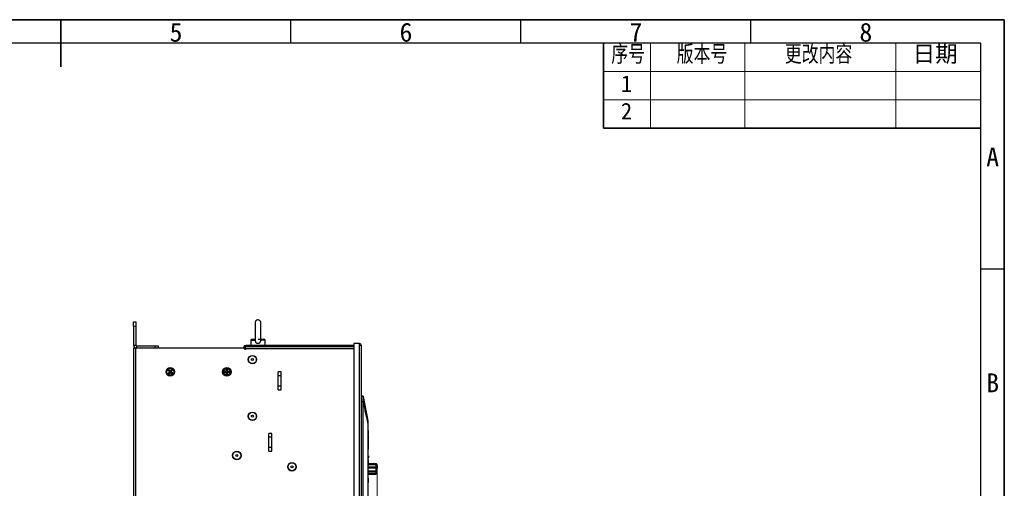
# Model space of a CAD drawing. Header units: millimetres. Extents: x 0 to 423, y 0 to 297.
# Tile 41 of 41: x 211 to 420, y 198 to 297. Entities that reach past the tile are written whole.
import ezdxf

# ---------------------------------------------------------------- set-up
doc = ezdxf.new("R2010")
doc.units = ezdxf.units.MM
doc.layers.add('实线', color=2, linetype='Continuous', lineweight=25)
doc.styles.add('SLDTEXTSTYLE1', font='SIMSUN.TTC')
doc.styles.add('SLDTEXTSTYLE14', font='仿宋_GB2312', dxfattribs={"width": 0.75, "bigfont": 'bigfont'})
doc.styles.add('SLDTEXTSTYLE16', font='ARIAL.TTF', dxfattribs={"width": 0.948})
doc.styles.add('SLDTEXTSTYLE2', font='仿宋_GB2312')
doc.styles.add('SLDTEXTSTYLE3', font='仿宋_GB2312', dxfattribs={"bigfont": 'bigfont'})
doc.dimstyles.new('SLDDIMSTYLE0', dxfattribs={"dimtxt": 3.5, "dimasz": 2.8, "dimexe": 0, "dimexo": 0.0625, "dimgap": 0.875, "dimtad": 2, "dimlfac": 5, "dimrnd": 1e-09, "dimzin": 12, "dimdsep": 46, "dimtxsty": 'SLDTEXTSTYLE16', "dimsah": 1, "dimcen": 0.09, "dimadec": 0, "dimazin": 3, "dimtfac": 1, "dimtofl": 0, "dimtmove": 0, "dimatfit": 3, "dimfxl": 1, "dimfrac": 2, "dimtolj": 1, "dimtzin": 12, "dimarcsym": 0})

# ---------------------------------------------------------------- blocks, each defined once
blk = doc.blocks.new('SW_NOTE_0_6')
at = {"color": 0, "linetype": 'Continuous', "lineweight": 18, "insert": (1.19, 4.65), "char_height": 4, "attachment_point": 2, "style": 'SLDTEXTSTYLE1'}
blk.add_mtext('A', dxfattribs=at)
blk = doc.blocks.new('SW_NOTE_0_7')
at = {"color": 0, "linetype": 'Continuous', "lineweight": 18, "insert": (1.19, 4.65), "char_height": 4, "attachment_point": 2, "style": 'SLDTEXTSTYLE1'}
blk.add_mtext('B', dxfattribs=at)
blk = doc.blocks.new('SW_NOTE_0_16')
at = {"color": 0, "linetype": 'Continuous', "lineweight": 18, "insert": (1.19, 4.65), "char_height": 4, "attachment_point": 2, "style": 'SLDTEXTSTYLE1'}
blk.add_mtext('5', dxfattribs=at)
blk = doc.blocks.new('SW_NOTE_0_17')
at = {"color": 0, "linetype": 'Continuous', "lineweight": 18, "insert": (1.19, 4.65), "char_height": 4, "attachment_point": 2, "style": 'SLDTEXTSTYLE1'}
blk.add_mtext('6', dxfattribs=at)
blk = doc.blocks.new('SW_NOTE_0_18')
at = {"color": 0, "linetype": 'Continuous', "lineweight": 18, "insert": (1.19, 4.65), "char_height": 4, "attachment_point": 2, "style": 'SLDTEXTSTYLE1'}
blk.add_mtext('7', dxfattribs=at)
blk = doc.blocks.new('SW_NOTE_0_19')
at = {"color": 0, "linetype": 'Continuous', "lineweight": 18, "insert": (1.19, 4.65), "char_height": 4, "attachment_point": 2, "style": 'SLDTEXTSTYLE1'}
blk.add_mtext('8', dxfattribs=at)
blk = doc.blocks.new('GB_A3_A')
at = {"color": 3, "lineweight": 35, "true_color": 0x00ff00}
for p, q in [((0, 297), (420, 297)), ((220, 287), (220, 297)), ((420, 297), (420, 0))]:
    blk.add_line(p, q, dxfattribs=at)
at = {"color": 1, "lineweight": 25}
for p, q in [((268.75, 292), (268.75, 297)), ((317.5, 292), (317.5, 297)), ((366.25, 292), (366.25, 297)), ((420, 244.17), (415, 244.17))]:
    blk.add_line(p, q, dxfattribs=at)
at = {"color": 3, "true_color": 0x00ff00}
blk.add_line((420, 297), (410, 297), dxfattribs=at)
blk.add_line((420, 287), (420, 297))
at = {"lineweight": 25}
for p, q in [((415, 292), (25, 292)), ((415, 5), (415, 292))]:
    blk.add_line(p, q, dxfattribs=at)
at = {"color": 190, "linetype": 'Continuous', "lineweight": 18, "true_color": 0x8000ff}
for name, p in [('SW_NOTE_0_17', (291.96, 291.7)), ('SW_NOTE_0_16', (243.21, 291.7)), ('SW_NOTE_0_18', (340.71, 291.7)), ('SW_NOTE_0_19', (389.46, 291.7)), ('SW_NOTE_0_6', (416.34, 265.28)), ('SW_NOTE_0_7', (416.34, 217.45))]:
    blk.add_blockref(name, p, dxfattribs=at)
blk = doc.blocks.new('_D_6')
at = {"color": 7, "linetype": 'Continuous', "lineweight": 18, "true_color": 0xffffff}
for p, q in [((287.06, 201.45), (287.06, 92.63)), ((235.38, 110.13), (235.38, 92.63)), ((235.38, 93.63), (287.06, 93.63))]:
    blk.add_line(p, q, dxfattribs=at)
for points in [[(235.38, 93.63), (238.18, 93.28), (238.18, 93.98)], [(287.06, 93.63), (284.26, 93.98), (284.26, 93.28)]]:
    blk.add_solid(points, dxfattribs=at)
at = {"color": 7, "linetype": 'Continuous', "lineweight": 18, "true_color": 0xffffff, "insert": (259.98, 98.14), "char_height": 3.5, "attachment_point": 1, "style": 'SLDTEXTSTYLE16'}
blk.add_mtext('258', dxfattribs=at)

msp = doc.modelspace()

# ---------------------------------------------------------------- linework, layer by layer
at = {"color": 7, "linetype": 'Continuous', "lineweight": 35}
for p, q in [((335, 292), (335, 274)), ((335, 274), (415, 274))]:
    msp.add_line(p, q, dxfattribs=at)
at = {"color": 7, "linetype": 'Continuous', "lineweight": 18}
for p, q in [((345, 292), (345, 274)), ((365, 292), (365, 274)), ((397, 292), (397, 274)), ((335, 286), (415, 286)), ((335, 280), (415, 280))]:
    msp.add_line(p, q, dxfattribs=at)
at = {"layer": '实线', "color": 2, "linetype": 'Continuous', "lineweight": 25, "true_color": 0xffff00}
for p, q in [((235.3825, 232.0286), (235.3825, 233.0286)), ((235.3825, 233.0286), (235.8825, 233.0286)), ((235.8825, 232.0286), (235.3825, 232.0286)), ((235.3825, 232.0286), (235.3825, 228.076)), ((235.8825, 233.0286), (235.8825, 232.0286)), ((235.8825, 232.0286), (235.8825, 228.076)), ((235.3825, 228.076), (235.8825, 228.076)), ((236.0298, 227.9286), (236.0298, 227.4286)), ((236.0298, 227.9286), (239.9825, 227.9286)), ((239.9825, 227.9286), (240.5825, 227.9286)), ((239.9825, 227.4286), (239.9825, 227.9286)), ((240.5825, 227.9286), (240.5825, 227.4286)), ((258.7825, 227.4286), (258.7825, 227.7286)), ((258.7825, 227.7286), (258.8825, 227.7286)), ((258.8825, 228.0286), (259.2825, 228.0286)), ((258.8825, 227.7286), (258.8825, 228.0286)), ((259.2825, 227.7286), (258.8825, 227.7286)), ((259.0825, 227.7286), (259.0825, 227.3286)), ((259.1352, 227.7185), (259.0825, 227.7037)), ((259.1352, 227.2813), (259.1352, 227.7286)), ((282.0825, 228.0286), (259.2825, 228.0286)), ((259.2825, 228.0286), (259.2825, 227.7286)), ((282.0825, 227.7286), (259.2825, 227.7286)), ((259.6825, 228.0286), (260.1325, 227.7688)), ((260.1325, 227.7688), (260.5825, 227.7688)), ((260.2825, 229.1552), (260.2825, 228.0286)), ((260.3645, 227.7688), (260.3645, 227.7286)), ((261.1688, 229.3127), (260.431, 229.3052)), ((260.431, 229.3052), (261.2128, 229.3052)), ((260.5825, 227.7688), (261.0325, 227.7688)), ((260.8005, 227.7286), (260.8005, 227.7688)), ((261.0325, 227.7688), (261.4825, 228.0286)), ((263.1341, 229.3052), (262.3304, 229.3052)), ((263.1341, 229.3052), (262.3688, 229.313)), ((263.2825, 228.0286), (263.2825, 229.1552)), ((265.4825, 228.0286), (265.9325, 227.7688)), ((265.9325, 227.7688), (266.3825, 227.7688)), ((266.1645, 227.7688), (266.1645, 227.7286)), ((266.3825, 227.7688), (266.8325, 227.7688)), ((266.6005, 227.7286), (266.6005, 227.7688)), ((266.7825, 227.7429), (266.6005, 227.7429)), ((266.7825, 227.7688), (266.7825, 227.7429)), ((266.7825, 227.7429), (266.7825, 227.7286)), ((266.8325, 227.7688), (267.2825, 228.0286)), ((277.4825, 228.0286), (277.9325, 227.7688)), ((277.9325, 227.7688), (278.3825, 227.7688)), ((278.1645, 227.7688), (278.1645, 227.7286)), ((278.3825, 227.7688), (278.8325, 227.7688)), ((278.6005, 227.7286), (278.6005, 227.7688)), ((278.8325, 227.7688), (279.2825, 228.0286)), ((283.2825, 228.4286), (282.0825, 228.4286)), ((282.0825, 228.4286), (282.0825, 188.0286)), ((283.2825, 228.0286), (283.2825, 228.4286)), ((283.2825, 187.6286), (283.2825, 228.0286)), ((283.6825, 228.0286), (283.2825, 228.0286)), ((283.6825, 228.0286), (283.6825, 187.6286)), ((235.3825, 227.4286), (235.3825, 115.8286)), ((235.8298, 227.4286), (235.3825, 227.4286)), ((235.8298, 227.4286), (235.8298, 115.976)), ((258.9852, 227.4286), (235.8298, 227.4286)), ((258.9852, 227.1313), (258.9852, 227.4286)), ((259.0825, 227.3286), (258.9852, 227.3286)), ((258.9852, 227.2286), (259.1352, 227.2286)), ((259.1352, 227.1313), (258.9852, 227.1313)), ((259.0825, 227.2286), (259.0825, 227.3286)), ((259.1352, 227.2813), (259.1352, 227.1313)), ((282.0825, 227.2813), (259.1352, 227.2813)), ((242.8509, 222.8711), (242.717, 222.7226)), ((242.7668, 222.7252), (242.717, 222.7226)), ((243.0513, 222.4213), (242.717, 222.7226)), ((242.75, 222.087), (243.0513, 222.4213)), ((242.8986, 221.9531), (242.75, 222.087)), ((242.8535, 222.8213), (242.7668, 222.7252)), ((243.1011, 222.4239), (242.7668, 222.7252)), ((242.7998, 222.0896), (243.1011, 222.4239)), ((242.896, 222.003), (242.7998, 222.0896)), ((242.8189, 222.1635), (242.8411, 222.1355)), ((242.8535, 222.8213), (242.8509, 222.8711)), ((243.1852, 222.5699), (242.8509, 222.8711)), ((242.8749, 222.1729), (242.8532, 222.2016)), ((243.1878, 222.5201), (242.8535, 222.8213)), ((242.8589, 222.2079), (242.8802, 222.1788)), ((242.896, 222.003), (243.1973, 222.3372)), ((242.896, 222.003), (242.8986, 221.9531)), ((242.8986, 221.9531), (243.1999, 222.2874)), ((242.9289, 222.2855), (242.9483, 222.2544)), ((243.1011, 222.4239), (243.0513, 222.4213)), ((243.1852, 222.5699), (243.4865, 222.9041)), ((243.1878, 222.5201), (243.1852, 222.5699)), ((243.1878, 222.5201), (243.4891, 222.8543)), ((243.1973, 222.3372), (243.1999, 222.2874)), ((243.5315, 222.0359), (243.1973, 222.3372)), ((243.5341, 221.9861), (243.1999, 222.2874)), ((243.2839, 222.4334), (243.5852, 222.7676)), ((243.2839, 222.4334), (243.3338, 222.436)), ((243.6182, 222.1321), (243.2839, 222.4334)), ((243.3338, 222.436), (243.635, 222.7702)), ((243.668, 222.1347), (243.3338, 222.436)), ((243.4891, 222.8543), (243.4865, 222.9041)), ((243.635, 222.7702), (243.4865, 222.9041)), ((243.5852, 222.7676), (243.4891, 222.8543)), ((243.6182, 222.1321), (243.5315, 222.0359)), ((243.5315, 222.0359), (243.5341, 221.9861)), ((243.668, 222.1347), (243.5341, 221.9861)), ((243.5852, 222.7676), (243.635, 222.7702)), ((243.6182, 222.1321), (243.668, 222.1347)), ((255.0925, 222.5286), (254.6425, 222.5286)), ((254.6425, 222.5286), (254.6425, 222.3286)), ((255.0925, 222.3286), (254.6425, 222.3286)), ((255.0925, 222.5286), (255.0925, 222.9786)), ((255.1278, 222.9434), (255.0925, 222.9786)), ((255.2925, 222.9786), (255.0925, 222.9786)), ((255.1278, 222.4934), (255.0925, 222.5286)), ((255.0925, 221.8786), (255.0925, 222.3286)), ((255.0925, 221.9877), (255.1825, 221.9786)), ((255.2925, 221.8786), (255.0925, 221.8786)), ((255.1278, 222.4934), (255.1278, 222.9434)), ((255.1825, 222.8286), (255.2573, 222.8216)), ((255.1825, 221.9786), (255.2573, 221.9849)), ((255.2573, 222.0357), (255.1877, 222.0287)), ((255.2573, 222.9434), (255.2925, 222.9786)), ((255.2573, 222.4934), (255.2573, 222.9434)), ((255.2573, 222.4934), (255.2925, 222.5286)), ((255.2573, 222.3639), (255.2925, 222.3286)), ((255.2573, 221.9139), (255.2573, 222.3639)), ((255.2573, 221.9139), (255.2925, 221.8786)), ((255.2925, 222.5286), (255.2925, 222.9786)), ((255.7425, 222.5286), (255.2925, 222.5286)), ((255.2925, 221.8786), (255.2925, 222.3286)), ((255.7425, 222.3286), (255.2925, 222.3286)), ((255.4925, 222.4286), (255.4754, 222.5286)), ((255.4754, 222.3286), (255.4925, 222.4286)), ((255.5925, 222.4286), (255.5798, 222.5286)), ((255.5798, 222.3286), (255.5925, 222.4286)), ((255.7425, 222.5286), (255.7425, 222.3286)), ((266.6825, 222.4088), (266.0825, 222.4088)), ((266.0825, 218.6485), (266.0825, 222.4088)), ((266.0825, 221.6571), (266.6825, 221.6571)), ((266.6825, 218.6485), (266.6825, 222.4088)), ((266.6825, 219.4002), (266.0825, 219.4002)), ((266.0825, 218.6485), (266.6825, 218.6485)), ((284.0494, 217.2786), (283.6825, 217.2786)), ((284.0887, 217.2461), (285.0825, 212.0386)), ((283.6825, 216.1786), (284.057, 216.1786)), ((284.0576, 216.1281), (284.057, 216.1786)), ((284.0576, 189.2116), (284.0576, 216.1281)), ((284.0935, 189.2116), (284.0935, 216.1281)), ((285.0825, 211.5892), (285.0825, 192.1794)), ((285.091, 211.5725), (285.0825, 201.8739)), ((285.091, 211.5325), (285.131, 211.5324)), ((285.0911, 211.7325), (285.1311, 211.7324)), ((285.1232, 202.6124), (285.131, 211.5324)), ((285.131, 211.5324), (285.1311, 211.7324)), ((264.6825, 209.4088), (264.0825, 209.4088)), ((264.0825, 205.6485), (264.0825, 209.4088)), ((264.6825, 205.6485), (264.6825, 209.4088)), ((285.1288, 209.0724), (285.2288, 209.0723)), ((285.2291, 209.4023), (285.1291, 209.4024)), ((285.1295, 209.8624), (285.2295, 209.8623)), ((285.1498, 210.1624), (285.1298, 210.1624)), ((285.13, 210.4024), (285.15, 210.4024)), ((285.1498, 210.1624), (285.15, 210.4024)), ((285.2262, 206.0723), (285.2288, 209.0723)), ((285.2291, 209.4023), (285.2491, 209.4023)), ((285.2495, 209.8623), (285.2295, 209.8623)), ((264.0825, 208.6571), (264.6825, 208.6571)), ((264.6825, 206.4002), (264.0825, 206.4002)), ((264.0825, 205.6485), (264.6825, 205.6485)), ((285.225, 204.6623), (285.125, 204.6624)), ((285.1652, 204.9624), (285.1252, 204.9624)), ((285.1253, 205.0441), (285.1653, 205.0441)), ((285.1254, 205.2024), (285.1654, 205.2024)), ((285.1654, 205.182), (285.1254, 205.182)), ((285.2262, 206.0723), (285.1262, 206.0724)), ((285.1652, 204.9624), (285.1654, 205.2024)), ((285.1232, 202.6124), (285.1332, 202.6124)), ((286.8011, 202.7648), (285.1233, 202.8172)), ((285.1233, 202.8172), (286.7919, 202.8157)), ((286.792, 202.9157), (285.1234, 202.9172)), ((286.8013, 202.9624), (285.1235, 203.0224)), ((285.1241, 192.2124), (285.1332, 202.6124)), ((285.1344, 204.0124), (285.1244, 204.0124)), ((285.1246, 204.2024), (285.2246, 204.2023)), ((285.1336, 203.0613), (285.1332, 202.6124)), ((285.134, 203.5636), (285.1336, 203.0613)), ((285.1341, 203.6586), (285.134, 203.5636)), ((285.1344, 204.0124), (285.1344, 203.9761)), ((285.144, 203.6224), (285.1441, 203.6774)), ((285.144, 203.6197), (285.144, 203.6224)), ((285.144, 203.6107), (285.144, 203.6197)), ((285.144, 203.5958), (285.144, 203.6107)), ((285.144, 203.569), (285.144, 203.5958)), ((285.144, 203.5541), (285.144, 203.569)), ((285.144, 203.5452), (285.144, 203.5541)), ((285.144, 203.5333), (285.144, 203.5452)), ((285.144, 203.5243), (285.144, 203.5333)), ((285.144, 203.5154), (285.144, 203.5243)), ((285.144, 203.5124), (285.144, 203.5154)), ((285.1443, 203.8724), (285.1444, 204.0424)), ((285.6076, 203.0051), (286.7921, 203.0041)), ((286.792, 202.9157), (286.7919, 202.8157)), ((286.792, 202.9627), (286.7921, 203.0041)), ((286.8007, 202.2637), (286.8011, 202.7648)), ((286.8012, 202.8314), (286.8012, 202.7824)), ((286.8013, 202.936), (286.8013, 202.9624)), ((286.9516, 202.7854), (286.9515, 202.6854)), ((286.9516, 202.8587), (286.9516, 202.838)), ((286.9516, 202.8587), (286.9541, 202.8207)), ((286.9548, 202.2245), (286.9551, 202.6339)), ((286.9552, 202.7339), (286.9553, 202.8121)), ((285.1316, 200.8314), (286.7995, 200.8865)), ((286.7902, 200.8296), (285.1316, 200.8311)), ((285.1316, 200.7793), (286.7901, 200.7779)), ((285.1316, 200.7628), (285.6056, 200.7789)), ((285.132, 201.243), (286.7905, 201.2416)), ((285.1321, 201.4164), (286.8, 201.4442)), ((286.7907, 201.4148), (285.1321, 201.4162)), ((285.1327, 202.0872), (286.7913, 202.0857)), ((286.8005, 202.0705), (285.1327, 202.0871)), ((286.7914, 202.2789), (285.1329, 202.2803)), ((286.7902, 200.8296), (286.7901, 200.7779)), ((286.7902, 200.8192), (286.7994, 200.8196)), ((286.7907, 201.4148), (286.7905, 201.2416)), ((286.7914, 202.2789), (286.7913, 202.0857)), ((286.7995, 200.8865), (286.7998, 201.271)), ((286.8, 201.4442), (286.8005, 202.0705)), ((286.95, 200.9747), (286.9499, 200.9229)), ((286.9504, 201.4898), (286.9503, 201.3166)), ((286.9511, 202.2398), (286.9509, 202.0467)), ((286.9537, 201.0321), (286.954, 201.3463)), ((286.9537, 201.0321), (286.9537, 200.9696)), ((286.9542, 201.5195), (286.9546, 202.0313)), ((286.9811, 201.7986), (287.0611, 201.7985)), ((287.0614, 202.093), (286.9814, 202.093)), ((287.0602, 201.8055), (287.0542, 202.0869)), ((285.1397, 198.5924), (285.1409, 199.9924)), ((285.14, 198.9749), (285.18, 198.9748)), ((285.1401, 199.1435), (285.1801, 199.1434)), ((285.1403, 199.2797), (285.1803, 199.2796)), ((285.1408, 199.9275), (285.1808, 199.9275)), ((285.18, 198.9748), (285.1801, 199.0924)), ((285.1801, 199.0924), (285.1804, 199.4924)), ((285.1804, 199.4924), (285.1808, 199.9275)), ((285.139, 197.8324), (285.129, 197.8324))]:
    msp.add_line(p, q, dxfattribs=at)
at = {"layer": '实线', "color": 2, "linetype": 'Continuous', "lineweight": 25, "true_color": 0xffff00, "flags": 128}
for points in [[(260.2825, 229.1552), (260.3197, 229.1552), (260.435, 229.1552), (260.6225, 229.1552), (260.8721, 229.1552), (261.1704, 229.1552)], [(263.2825, 229.1552), (263.2825, 229.1552), (263.2393, 229.1552), (263.1181, 229.1552), (262.9254, 229.1552), (262.6716, 229.1552), (262.3702, 229.1552)], [(254.7438, 222.5286), (254.7325, 222.4286), (254.7438, 222.3286)], [(254.8052, 222.5286), (254.7925, 222.4286), (254.8052, 222.3286)], [(254.9097, 222.5286), (254.8925, 222.4286), (254.9097, 222.3286)], [(255.0925, 222.1458), (255.1925, 222.1286), (255.2573, 222.1357)], [(255.0925, 222.0413), (255.1925, 222.0286), (255.2573, 222.0339)], [(255.2573, 222.8724), (255.1825, 222.8786), (255.1278, 222.8753)], [(255.2573, 222.8234), (255.1925, 222.8286), (255.1278, 222.8234)], [(255.2573, 222.7216), (255.1925, 222.7286), (255.1278, 222.7216)], [(255.5698, 222.5286), (255.5825, 222.4286), (255.5698, 222.3286)], [(255.6213, 222.3286), (255.6325, 222.4286), (255.6213, 222.5286)]]:
    msp.add_lwpolyline(points, dxfattribs=at)
at = {"layer": '实线', "color": 2, "linetype": 'Continuous', "lineweight": 25, "true_color": 0xffff00}
for centre, radius in [((260.5825, 225.0286), 0.9), ((260.5825, 225.0286), 0.84), ((260.5825, 225.0286), 0.218), ((243.1825, 222.4286), 0.9), ((243.1925, 222.4286), 0.71), ((255.1825, 222.4286), 0.9), ((255.1925, 222.4286), 0.71), ((260.5825, 213.0286), 0.9), ((260.5825, 213.0286), 0.84), ((260.5825, 213.0286), 0.218), ((257.2825, 204.7286), 0.9), ((257.2825, 204.7286), 0.84), ((257.2825, 204.7286), 0.218), ((268.9825, 202.3286), 0.9), ((268.9825, 202.3286), 0.84), ((268.9825, 202.3286), 0.218)]:
    msp.add_circle(centre, radius, dxfattribs=at)
for centre, radius, start, end in [((236.0298, 228.076), 0.6473, 180, 270), ((236.0298, 228.076), 0.1473, 180, 270), ((260.4325, 229.1552), 0.15, 90.585102, 180), ((263.1325, 229.1552), 0.15, 0, 89.414896), ((283.2825, 228.0286), 0.4, 0, 90), ((283.2825, 228.0286), 0.1, 0, 90), ((286.7956, 202.8025), 0.16, 3.437335, 87.95), ((275.6015, 201.8497), 11.3806, 3.951471, 4.211341), ((275.6016, 201.9497), 11.3806, 3.951471, 4.211341), ((286.794, 200.9795), 0.16, 271.95, 347.087196)]:
    msp.add_arc(centre, radius, start, end, dxfattribs=at)
for points, knots in [([(261.2142, 233.0216), (261.214, 233.0213), (261.2045, 232.9994), (261.1954, 232.9552), (261.1836, 232.8914), (261.181, 232.8475), (261.1775, 232.7921), (261.1748, 232.6973), (261.1717, 232.5488), (261.1691, 232.3625), (261.1669, 232.1539), (261.165, 231.9144), (261.1635, 231.6615), (261.1625, 231.4145), (261.1619, 231.1942), (261.1615, 230.9717), (261.1614, 230.8125), (261.1614, 230.7286)], [0, 0, 0, 0, 0.00037701, 0.02213504, 0.04396694, 0.08477001, 0.15042524, 0.24684548, 0.34669433, 0.44361009, 0.53409376, 0.61677122, 0.71810338, 0.79644006, 0.85643711, 0.92433312, 1, 1, 1, 1]), ([(262.4012, 230.7286), (262.4011, 230.8509), (262.401, 231.0227), (262.4006, 231.2697), (262.4, 231.4726), (262.3991, 231.6998), (262.3979, 231.9181), (262.3965, 232.1221), (262.3949, 232.3043), (262.3932, 232.4605), (262.3913, 232.5886), (262.3895, 232.6885), (262.3876, 232.7626), (262.3857, 232.8163), (262.3834, 232.8547), (262.3803, 232.8965), (262.3699, 232.9561), (262.3545, 233.0142), (262.3226, 233.0982), (262.2516, 233.2149), (262.1225, 233.3353), (261.946, 233.417), (261.7493, 233.4385), (261.5558, 233.3957), (261.386, 233.2932), (261.2727, 233.159), (261.2175, 233.0391), (261.1951, 232.9575), (261.1845, 232.8935), (261.1814, 232.8508), (261.1787, 232.8028), (261.176, 232.7133), (261.1732, 232.5648), (261.1707, 232.3683), (261.1688, 232.1609), (261.1671, 231.9217), (261.1658, 231.6683), (261.1649, 231.4207), (261.1643, 231.2006), (261.164, 230.9763), (261.1639, 230.8151), (261.1639, 230.7286)], [0, 0, 0, 0, 0.04489136, 0.06306237, 0.09277491, 0.12283933, 0.15422308, 0.18588211, 0.21731775, 0.24806938, 0.27772033, 0.30585058, 0.33202291, 0.35583396, 0.37734344, 0.39237247, 0.40008975, 0.40645622, 0.41622731, 0.43374193, 0.45640336, 0.48017201, 0.50403872, 0.52791728, 0.55180809, 0.57574591, 0.59143491, 0.60041966, 0.60847785, 0.62355691, 0.64792854, 0.68465923, 0.73271673, 0.77212396, 0.80903391, 0.84274354, 0.88424984, 0.91638522, 0.94075621, 0.96822833, 1, 1, 1, 1]), ([(261.1871, 232.7644), (261.1871, 232.7647), (261.1862, 232.7736), (261.1893, 232.7283), (261.1911, 232.6435), (261.1941, 232.4918), (261.1965, 232.3122), (261.1985, 232.1083), (261.2003, 231.8755), (261.2017, 231.6289), (261.2026, 231.3866), (261.2032, 231.1668), (261.2036, 230.9523), (261.2036, 230.8021), (261.2036, 230.7286)], [0, 0, 0, 0, 0.00280191, 0.08125128, 0.19441895, 0.29735057, 0.40216606, 0.49773319, 0.58714948, 0.6969688, 0.78144648, 0.84864939, 0.92603647, 1, 1, 1, 1]), ([(262.3702, 229.1569), (262.3698, 229.205), (262.3687, 229.3125), (262.3672, 229.5291), (262.3658, 229.7793), (262.3649, 230.0271), (262.3644, 230.2455), (262.364, 230.4724), (262.3638, 230.7583), (262.364, 231.0204), (262.3645, 231.2656), (262.365, 231.4672), (262.3659, 231.6928), (262.3671, 231.9092), (262.3684, 232.1109), (262.37, 232.2903), (262.3717, 232.4427), (262.3735, 232.5658), (262.3752, 232.6584), (262.3769, 232.7234), (262.3779, 232.757), (262.3791, 232.7748), (262.3787, 232.7702), (262.3787, 232.7702)], [0, 0, 0, 0, 0.04557413, 0.10181815, 0.17313052, 0.22853788, 0.2697209, 0.31581093, 0.37314796, 0.44915234, 0.48000643, 0.53043254, 0.58144774, 0.63466684, 0.68828979, 0.74143052, 0.79324839, 0.8429399, 0.88962228, 0.93222867, 0.96939358, 0.99944704, 1, 1, 1, 1]), ([(262.4036, 230.7286), (262.4036, 230.8507), (262.4035, 231.0223), (262.403, 231.269), (262.4023, 231.472), (262.4013, 231.6993), (262.4, 231.9178), (262.3984, 232.122), (262.3966, 232.3045), (262.3946, 232.4611), (262.3925, 232.5895), (262.3903, 232.6903), (262.3884, 232.7645), (262.3855, 232.822), (262.3848, 232.8529), (262.3793, 232.8952), (262.3775, 232.9089)], [0, 0, 0, 0, 0.11527094, 0.16202217, 0.23845883, 0.31581844, 0.39658616, 0.47807529, 0.55900494, 0.63819472, 0.71458164, 0.78710267, 0.8546707, 0.91635116, 0.97280592, 1, 1, 1, 1]), ([(261.1614, 230.7286), (261.1615, 230.6066), (261.1615, 230.435), (261.1621, 230.1882), (261.1627, 229.9853), (261.1637, 229.7576), (261.165, 229.5408), (261.1661, 229.3907), (261.1668, 229.3212), (261.1669, 229.3127)], [0, 0, 0, 0, 0.23554759, 0.33108026, 0.4872729, 0.64535151, 0.81039435, 0.97691132, 1, 1, 1, 1]), ([(261.1639, 230.7286), (261.1639, 230.6063), (261.164, 230.4346), (261.1645, 230.1876), (261.165, 229.9846), (261.1659, 229.7576), (261.1671, 229.5388), (261.1685, 229.3366), (261.1696, 229.2009), (261.1703, 229.1406), (261.1704, 229.1333)], [0, 0, 0, 0, 0.20250854, 0.28447942, 0.41851505, 0.55413805, 0.69571269, 0.83852909, 0.98033777, 1, 1, 1, 1]), ([(261.2035, 230.5477), (261.2034, 230.4813), (261.2034, 230.3654), (261.2029, 230.1735), (261.2023, 229.9713), (261.2012, 229.7454), (261.1999, 229.5318), (261.1988, 229.386), (261.1982, 229.3198), (261.1981, 229.313)], [0, 0, 0, 0, 0.14491518, 0.25269102, 0.42936889, 0.60733438, 0.79252285, 0.97877754, 1, 1, 1, 1]), ([(262.3963, 229.3127), (262.3968, 229.3812), (262.398, 229.5362), (262.3993, 229.7893), (262.4002, 230.0365), (262.4007, 230.2566), (262.4011, 230.4809), (262.4011, 230.6422), (262.4012, 230.7286)], [0, 0, 0, 0, 0.17275786, 0.3911003, 0.56014738, 0.68835009, 0.83286623, 1, 1, 1, 1]), ([(262.3981, 229.3127), (262.3982, 229.3132), (262.3988, 229.3773), (262.4, 229.5454), (262.4015, 229.7952), (262.4025, 230.0428), (262.4032, 230.263), (262.4036, 230.4856), (262.4036, 230.6448), (262.4036, 230.7286)], [0, 0, 0, 0, 0.00135384, 0.17856874, 0.39576904, 0.5636797, 0.6922803, 0.83781192, 1, 1, 1, 1]), ([(261.1704, 229.1552), (261.1693, 229.0694), (261.1781, 228.9851), (261.2144, 228.8621), (261.23, 228.823), (261.2692, 228.749), (261.2931, 228.7136), (261.3474, 228.6504), (261.3778, 228.6222), (261.4454, 228.5725), (261.4822, 228.5515), (261.5591, 228.5179), (261.6001, 228.505), (261.6836, 228.4879), (261.726, 228.4837), (261.8122, 228.4836), (261.8545, 228.4879), (261.9377, 228.5048), (261.9789, 228.5177), (262.0562, 228.5513), (262.0926, 228.5719), (262.1609, 228.6216), (262.1918, 228.6501), (262.2464, 228.7131), (262.2704, 228.7484), (262.31, 228.8226), (262.3258, 228.8617), (262.3501, 228.9434), (262.3585, 228.9854), (262.3688, 229.0697), (262.3708, 229.1122), (262.3702, 229.1552)], [0, 0, 0, 0, 0.125, 0.125, 0.1875, 0.1875, 0.25, 0.25, 0.3125, 0.3125, 0.375, 0.375, 0.4375, 0.4375, 0.5, 0.5, 0.5625, 0.5625, 0.625, 0.625, 0.6875, 0.6875, 0.75, 0.75, 0.8125, 0.8125, 0.875, 0.875, 0.9375, 0.9375, 1, 1, 1, 1]), ([(262.3304, 229.3052), (262.3108, 229.306), (262.2848, 229.3068), (262.2216, 229.3084), (262.1846, 229.3093), (262.1196, 229.3105), (262.0964, 229.3109), (262.0465, 229.3117), (262.0196, 229.3121), (261.9614, 229.3128), (261.9302, 229.3132), (261.8766, 229.3136), (261.858, 229.3137), (261.8191, 229.3139), (261.7986, 229.3139), (261.7781, 229.3139)], [0, 0, 0, 0, 0.25, 0.25, 0.5, 0.5, 0.625, 0.625, 0.75, 0.75, 0.875, 0.875, 0.9375, 0.9375, 1, 1, 1, 1]), ([(262.3638, 229.2379), (262.3632, 229.2412), (262.3616, 229.2515), (262.3577, 229.2664), (262.3522, 229.2819), (262.3458, 229.2938), (262.3383, 229.3029), (262.3333, 229.3043), (262.3304, 229.3052)], [0, 0, 0, 0, 0.07983498, 0.24928926, 0.42358062, 0.59436309, 0.77006504, 1, 1, 1, 1]), ([(284.0494, 217.2786), (284.049, 217.2786), (284.0489, 217.2493), (284.0492, 217.1395), (284.0495, 217.0587), (284.0506, 216.7514), (284.0511, 216.4689), (284.057, 216.1786)], [0, 0, 0, 0, 0.25, 0.25, 0.5, 0.5, 1, 1, 1, 1]), ([(284.0494, 217.2786), (284.0586, 217.2786), (284.0678, 217.2753), (284.082, 217.2636), (284.087, 217.2552), (284.0887, 217.2461)], [0, 0, 0, 0, 0.5, 0.5, 1, 1, 1, 1]), ([(284.0936, 216.1794), (284.0935, 216.1915), (284.0932, 216.2196), (284.0928, 216.2672), (284.0922, 216.3258), (284.0916, 216.3993), (284.091, 216.4904), (284.0902, 216.6231), (284.0896, 216.7823), (284.089, 216.9457), (284.0886, 217.0781), (284.0884, 217.1589), (284.0883, 217.2045), (284.0883, 217.2263), (284.0884, 217.2388), (284.0885, 217.2453), (284.0887, 217.2459), (284.0887, 217.2461)], [0, 0, 0, 0, 0.0216171, 0.04996067, 0.0849884, 0.12666251, 0.18307714, 0.25252258, 0.37799686, 0.50407658, 0.62938913, 0.75401688, 0.81601862, 0.87798818, 0.9185616, 0.95922223, 1, 1, 1, 1]), ([(284.0934, 216.1794), (284.0932, 216.1957), (284.0929, 216.2281), (284.0924, 216.2763), (284.092, 216.324), (284.0916, 216.3709), (284.0912, 216.4171), (284.0909, 216.4624), (284.0906, 216.5069), (284.0904, 216.5503), (284.09, 216.6278), (284.0896, 216.7671), (284.0891, 216.9441), (284.0886, 217.0844), (284.0883, 217.1634), (284.0883, 217.205), (284.0883, 217.227), (284.0885, 217.2428), (284.0886, 217.2448), (284.0887, 217.2461)], [0, 0, 0, 0, 0.02898373, 0.05773605, 0.08625857, 0.11455197, 0.14261636, 0.17045149, 0.19805707, 0.22543302, 0.2525797, 0.34684188, 0.5040837, 0.65019016, 0.75401143, 0.8188981, 0.87801092, 0.92275083, 1, 1, 1, 1]), ([(284.0936, 216.1794), (284.0921, 216.1794), (284.0882, 216.1793), (284.0792, 216.1791), (284.0683, 216.1789), (284.0607, 216.1787), (284.057, 216.1786)], [0, 0, 0, 0, 0.248085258, 0.498715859, 0.74934646, 0.999977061, 0.999977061, 0.999977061, 0.999977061]), ([(284.0934, 216.1281), (284.0935, 216.1365), (284.0936, 216.1536), (284.0935, 216.1707), (284.0934, 216.1794)], [0, 0, 0, 0, 0.49108728, 1, 1, 1, 1]), ([(285.0824, 211.5892), (284.9172, 212.3456), (284.6694, 213.4794), (284.3401, 214.9927), (284.1757, 215.7494), (284.0935, 216.1281)], [0, 0, 0, 0, 0.50019212, 0.74983197, 1, 1, 1, 1]), ([(285.0825, 212.0386), (285.0825, 212.0385), (285.0825, 212.0381), (285.0825, 212.0352), (285.0825, 212.0305), (285.0825, 212.0238), (285.0825, 212.0153), (285.0825, 211.998), (285.0825, 211.966), (285.0825, 211.9103), (285.0825, 211.8425), (285.0825, 211.773), (285.0825, 211.7077), (285.0825, 211.6491), (285.0825, 211.6093), (285.0825, 211.5892)], [0, 0, 0, 0, 0.04200006, 0.08363054, 0.12506586, 0.16648287, 0.20805869, 0.24996841, 0.37483336, 0.4988641, 0.62260433, 0.74766331, 0.83185875, 0.91549291, 1, 1, 1, 1]), ([(285.0912, 211.8725), (285.0912, 211.8723), (285.0912, 211.872), (285.0912, 211.8694), (285.0912, 211.8652), (285.0912, 211.8592), (285.0912, 211.8474), (285.0912, 211.8251), (285.0912, 211.7861), (285.0911, 211.7384), (285.0911, 211.6906), (285.0911, 211.6473), (285.091, 211.6102), (285.091, 211.5851), (285.091, 211.5725)], [0, 0, 0, 0, 0.04827744, 0.09615912, 0.14392008, 0.19183742, 0.24018556, 0.37000302, 0.50004808, 0.62986564, 0.75991081, 0.84010542, 0.91970701, 1, 1, 1, 1]), ([(285.2291, 209.4023), (285.2291, 209.4023), (285.2291, 209.4083), (285.2291, 209.4314), (285.2291, 209.4484), (285.2292, 209.491), (285.2292, 209.5165), (285.2292, 209.5721), (285.2293, 209.6022), (285.2293, 209.6625), (285.2293, 209.6925), (285.2294, 209.7482), (285.2294, 209.7737), (285.2295, 209.8163), (285.2295, 209.8333), (285.2295, 209.8564), (285.2295, 209.8623), (285.2295, 209.8623)], [0, 0, 0, 0, 0.125, 0.125, 0.25, 0.25, 0.375, 0.375, 0.5, 0.5, 0.625, 0.625, 0.75, 0.75, 0.875, 0.875, 1, 1, 1, 1]), ([(285.225, 204.6623), (285.225, 204.6622), (285.225, 204.6618), (285.225, 204.6586), (285.2249, 204.6536), (285.2249, 204.6438), (285.2249, 204.626), (285.2249, 204.5961), (285.2249, 204.5596), (285.2248, 204.5059), (285.2248, 204.4323), (285.2247, 204.3588), (285.2246, 204.3052), (285.2246, 204.2686), (285.2246, 204.2387), (285.2246, 204.2177), (285.2246, 204.2046), (285.2246, 204.2031), (285.2246, 204.2023)], [0, 0, 0, 0, 0.03017039, 0.06008905, 0.09002594, 0.12025054, 0.18523604, 0.2503702, 0.31535577, 0.38048999, 0.50006554, 0.61964109, 0.68462659, 0.74976075, 0.81474632, 0.87988055, 0.93990401, 1, 1, 1, 1]), ([(286.7919, 202.8157), (286.8122, 202.8157), (286.8321, 202.8124), (286.8696, 202.7994), (286.8868, 202.7899), (286.9306, 202.7541), (286.9489, 202.7205), (286.9515, 202.6854)], [0, 0, 0, 0, 0.25, 0.25, 0.5, 0.5, 1, 1, 1, 1]), ([(286.9516, 202.7854), (286.9503, 202.803), (286.9452, 202.8199), (286.9281, 202.8516), (286.9162, 202.8659), (286.8723, 202.9018), (286.8326, 202.9157), (286.792, 202.9157)], [0, 0, 0, 0, 0.25, 0.25, 0.5, 0.5, 1, 1, 1, 1]), ([(286.7921, 203.0041), (286.8124, 203.0041), (286.8323, 203.0003), (286.8698, 202.9859), (286.887, 202.9753), (286.9308, 202.9353), (286.949, 202.8979), (286.9516, 202.8587)], [0, 0, 0, 0, 0.25, 0.25, 0.5, 0.5, 1, 1, 1, 1]), ([(286.9551, 202.6339), (286.954, 202.6511), (286.9492, 202.6678), (286.9328, 202.699), (286.9214, 202.7132), (286.8792, 202.7491), (286.8409, 202.7635), (286.8011, 202.7648)], [0, 0, 0, 0, 0.25, 0.25, 0.5, 0.5, 1, 1, 1, 1]), ([(286.9749, 202.087), (286.9761, 202.3183), (286.9774, 202.5601), (286.9553, 202.8006), (286.9544, 202.811)], [0, 0, 0, 0, 0.95677396, 1, 1, 1, 1]), ([(286.9623, 202.5821), (286.9652, 202.5812), (286.9756, 202.5779), (286.9908, 202.5702), (287.0072, 202.5596), (287.0198, 202.5474), (287.0268, 202.5366), (287.0303, 202.5276), (287.0311, 202.523), (287.0315, 202.5207)], [0, 0, 0, 0, 0.07159309, 0.25295664, 0.43947003, 0.62283881, 0.81139442, 0.90536666, 1, 1, 1, 1]), ([(286.95, 200.9747), (286.9487, 200.9551), (286.9436, 200.9362), (286.9264, 200.9009), (286.9144, 200.885), (286.8705, 200.845), (286.8308, 200.8296), (286.7902, 200.8296)], [0, 0, 0, 0, 0.25, 0.25, 0.5, 0.5, 1, 1, 1, 1]), ([(286.7905, 201.2416), (286.8108, 201.2416), (286.8307, 201.2435), (286.8682, 201.2509), (286.8855, 201.2564), (286.9293, 201.277), (286.9476, 201.2964), (286.9503, 201.3166)], [0, 0, 0, 0, 0.25, 0.25, 0.5, 0.5, 1, 1, 1, 1]), ([(286.9504, 201.4898), (286.9491, 201.4797), (286.9441, 201.4699), (286.9269, 201.4516), (286.9149, 201.4434), (286.871, 201.4227), (286.8313, 201.4148), (286.7907, 201.4148)], [0, 0, 0, 0, 0.25, 0.25, 0.5, 0.5, 1, 1, 1, 1]), ([(286.7913, 202.0857), (286.8116, 202.0857), (286.8315, 202.0847), (286.869, 202.0808), (286.8862, 202.0779), (286.93, 202.0672), (286.9483, 202.0571), (286.9509, 202.0467)], [0, 0, 0, 0, 0.25, 0.25, 0.5, 0.5, 1, 1, 1, 1]), ([(286.9511, 202.2398), (286.9498, 202.2451), (286.9447, 202.2502), (286.9276, 202.2596), (286.9156, 202.2639), (286.8718, 202.2747), (286.8321, 202.2789), (286.7914, 202.2789)], [0, 0, 0, 0, 0.25, 0.25, 0.5, 0.5, 1, 1, 1, 1]), ([(286.7995, 200.8865), (286.8194, 200.8871), (286.8387, 200.8913), (286.8751, 200.9064), (286.8916, 200.9171), (286.9339, 200.9571), (286.9513, 200.9938), (286.9537, 201.0321)], [0, 0, 0, 0, 0.25, 0.25, 0.5, 0.5, 1, 1, 1, 1]), ([(286.8, 201.4442), (286.8199, 201.4445), (286.8392, 201.4467), (286.8756, 201.4545), (286.8921, 201.46), (286.9344, 201.4807), (286.9517, 201.4997), (286.9542, 201.5195)], [0, 0, 0, 0, 0.25, 0.25, 0.5, 0.5, 1, 1, 1, 1]), ([(286.9546, 202.0313), (286.9534, 202.0364), (286.9486, 202.0414), (286.9323, 202.0507), (286.9208, 202.055), (286.8786, 202.0657), (286.8403, 202.0701), (286.8005, 202.0705)], [0, 0, 0, 0, 0.25, 0.25, 0.5, 0.5, 1, 1, 1, 1]), ([(286.9525, 201.0391), (286.9706, 201.2934), (286.9887, 201.5489), (286.9821, 201.8045), (286.9821, 201.8057)], [0, 0, 0, 0, 0.99556202, 1, 1, 1, 1]), ([(286.9814, 202.093), (286.9801, 202.1594), (286.9784, 202.2443), (286.9701, 202.3292), (286.9682, 202.3478)], [0, 0, 0, 0, 0.78056923, 1, 1, 1, 1]), ([(286.9811, 201.7986), (286.9813, 201.7874), (286.9814, 201.7802), (286.9817, 201.7744), (286.9818, 201.7759), (286.9822, 201.793), (286.9824, 201.8219), (286.9824, 201.8803), (286.9824, 201.9015), (286.9823, 201.9457), (286.9822, 201.9683), (286.982, 202.0326), (286.9817, 202.0706), (286.9814, 202.093)], [0, 0, 0, 0, 0.125, 0.125, 0.25, 0.25, 0.5, 0.5, 0.625, 0.625, 0.75, 0.75, 1, 1, 1, 1]), ([(287.0611, 201.7985), (287.0596, 201.8698), (287.0575, 201.9681), (287.0471, 202.0661), (287.0443, 202.093)], [0, 0, 0, 0, 0.72619251, 1, 1, 1, 1]), ([(287.0611, 201.7985), (287.0613, 201.7873), (287.0614, 201.7801), (287.0617, 201.7743), (287.0618, 201.7758), (287.0622, 201.793), (287.0624, 201.8219), (287.0624, 201.8802), (287.0624, 201.9015), (287.0623, 201.9456), (287.0622, 201.9683), (287.062, 202.0325), (287.0617, 202.0705), (287.0614, 202.093)], [0, 0, 0, 0, 0.125, 0.125, 0.25, 0.25, 0.5, 0.5, 0.625, 0.625, 0.75, 0.75, 1, 1, 1, 1])]:
    msp.add_open_spline(points, degree=3, knots=knots, dxfattribs=at)
for points in [[(284.0576, 216.1281), (284.0724, 216.1281), (284.087, 216.1281), (284.0935, 216.1281)], [(287.0315, 202.5207), (287.0495, 202.3783), (287.0594, 202.2357), (287.0614, 202.093)], [(286.9537, 201.0321), (286.9525, 201.013), (286.9513, 200.9938), (286.95, 200.9747)], [(286.9503, 201.3166), (286.9516, 201.3265), (286.9528, 201.3364), (286.954, 201.3463)], [(286.9542, 201.5195), (286.953, 201.5096), (286.9517, 201.4997), (286.9504, 201.4898)], [(286.9509, 202.0467), (286.9522, 202.0415), (286.9534, 202.0364), (286.9546, 202.0313)], [(286.9548, 202.2245), (286.9536, 202.2296), (286.9524, 202.2347), (286.9511, 202.2398)]]:
    msp.add_open_spline(points, degree=3, dxfattribs=at)

# ---------------------------------------------------------------- block references
at = {"color": 7, "linetype": 'Continuous'}
msp.add_blockref('GB_A3_A', (0, 0), dxfattribs=at)

# ---------------------------------------------------------------- texts
at = {"color": 7, "linetype": 'Continuous', "lineweight": 0, "char_height": 3.5, "attachment_point": 1}
for s, insert, style in [('序号', (336.6808, 291.5393), 'SLDTEXTSTYLE14'), ('版本号', (350.5358, 291.5393), 'SLDTEXTSTYLE14'), (' 更改内容', (371.6764, 291.5393), 'SLDTEXTSTYLE14'), ('日期', (400.5799, 291.5393), 'SLDTEXTSTYLE3'), ('1', (338.7152, 285.2061), 'SLDTEXTSTYLE2'), ('2', (338.7152, 279.3963), 'SLDTEXTSTYLE2')]:
    msp.add_mtext(s, dxfattribs=dict(at, insert=insert, style=style))

# ---------------------------------------------------------------- dimensions: what is measured, and where the dimension line sits
at = {"color": 7, "linetype": 'Continuous', "lineweight": 18, "true_color": 0xffffff}
dim = msp.add_linear_dim(base=(287.0612, 93.6286), p1=(235.3825, 110.6286), p2=(287.0612, 201.9457), text='258', dimstyle='SLDDIMSTYLE0', dxfattribs=at)
dim.commit()
dim.dimension.update_dxf_attribs({"geometry": '_D_6', "text_midpoint": (263.9855, 93.6286), "dimtype": 160})

doc.saveas('drawing.dxf')
